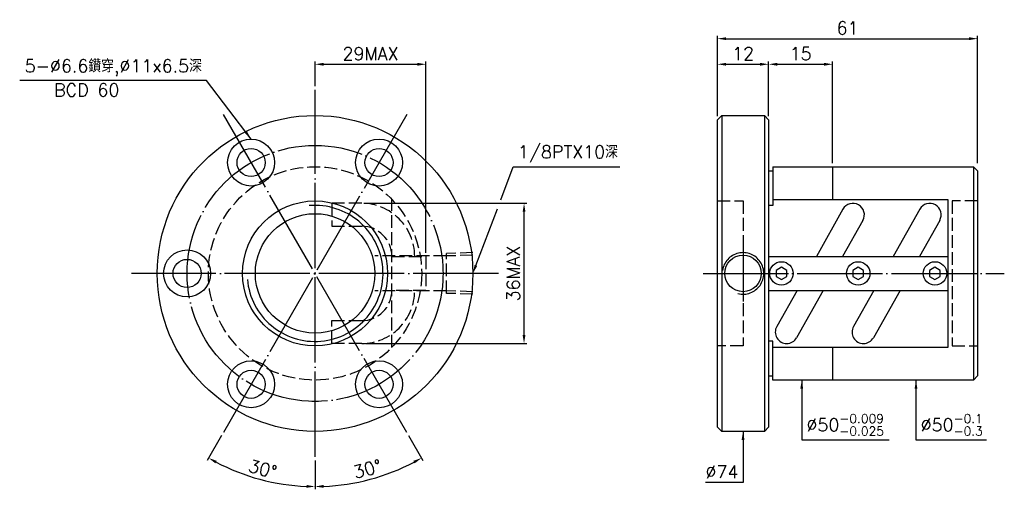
# Model space of a CAD drawing. Header units: millimetres. Extents: x -64 to 167, y 149 to 259.
import ezdxf
from ezdxf.enums import TextEntityAlignment as Align

# ---------------------------------------------------------------- set-up
doc = ezdxf.new("R2010")
doc.units = ezdxf.units.MM
for name, pattern in [('CENTER', [22, 20, -1, 0, -1]), ('DASHED', [4, 3, -1]), ('THIN', [200000, 200000, 0])]:
    doc.linetypes.add(name, pattern=pattern)
for name, color, linetype in [('NT', 7, 'Continuous'), ('NT-DIM', 2, 'Continuous'), ('SH', 7, 'Continuous'), ('SH-DIM', 2, 'Continuous')]:
    doc.layers.add(name, color=color, linetype=linetype)
doc.styles.add('SIMPLEX', font='simplex.shx', dxfattribs={"bigfont": 'chineset.shx'})
doc.styles.get("Standard").update_dxf_attribs({"font": 'simplex.shx', "bigfont": 'chineset.shx'})
doc.dimstyles.new('ISO-25', dxfattribs={"dimtxt": 3, "dimasz": 2, "dimexe": 0.646, "dimexo": 0.862, "dimgap": 1, "dimtad": 1, "dimdsep": 46, "dimtxsty": 'Standard', "dimcen": 1.5, "dimclrd": 256, "dimclre": 256, "dimclrt": 256, "dimazin": 2, "dimtfac": 1, "dimtmove": 0, "dimatfit": 3, "dimfxl": 0, "dimlwd": -1, "dimlwe": -1, "dimarcsym": 0})

# ---------------------------------------------------------------- blocks, each defined once
blk = doc.blocks.new('*D10')
at = {"layer": 'Defpoints', "color": 0}
for p in [(161, 255), (100, 236), (161, 225)]:
    blk.add_point(p, dxfattribs=at)
at = {"layer": 'NT-DIM'}
for p, q in [((100, 236.86), (100, 255.65)), ((102, 255), (159, 255)), ((161, 225.86), (161, 255.65))]:
    blk.add_line(p, q, dxfattribs=at)
for points in [[(102, 255.33), (102, 254.67), (100, 255)], [(159, 255.33), (159, 254.67), (161, 255)]]:
    blk.add_solid(points, dxfattribs=at)
at = {"layer": 'NT-DIM', "insert": (130.5, 257.5), "char_height": 3, "attachment_point": 5}
blk.add_mtext('61', dxfattribs=at)
blk = doc.blocks.new('*D11')
at = {"layer": 'Defpoints', "color": 0}
for p in [(112, 249), (100, 237), (112, 236)]:
    blk.add_point(p, dxfattribs=at)
at = {"layer": 'NT-DIM'}
for p, q in [((100, 237.86), (100, 249.65)), ((112, 236.86), (112, 249.65)), ((102, 249), (110, 249))]:
    blk.add_line(p, q, dxfattribs=at)
for points in [[(102, 249.33), (102, 248.67), (100, 249)], [(110, 249.33), (110, 248.67), (112, 249)]]:
    blk.add_solid(points, dxfattribs=at)
at = {"layer": 'NT-DIM', "insert": (106, 251.5), "char_height": 3, "attachment_point": 5}
blk.add_mtext('12', dxfattribs=at)
blk = doc.blocks.new('*D13')
at = {"layer": 'Defpoints', "color": 0}
for p in [(31.65, 249), (5.65, 243), (31.65, 204)]:
    blk.add_point(p, dxfattribs=at)
at = {"layer": 'NT-DIM'}
for p, q in [((5.65, 243.86), (5.65, 249.65)), ((31.65, 204.86), (31.65, 249.65)), ((7.65, 249), (29.65, 249))]:
    blk.add_line(p, q, dxfattribs=at)
for points in [[(7.65, 249.33), (7.65, 248.67), (5.65, 249)], [(29.65, 249.33), (29.65, 248.67), (31.65, 249)]]:
    blk.add_solid(points, dxfattribs=at)
at = {"layer": 'NT-DIM', "insert": (18.65, 251.5), "char_height": 3, "attachment_point": 5}
blk.add_mtext('29MAX', dxfattribs=at)
blk = doc.blocks.new('*D14')
at = {"layer": 'Defpoints', "color": 0}
for p in [(16.58, 216.43), (54.65, 216.43), (16.58, 183.57)]:
    blk.add_point(p, dxfattribs=at)
at = {"layer": 'NT-DIM'}
for p, q in [((17.45, 216.43), (55.3, 216.43)), ((54.65, 185.57), (54.65, 214.43)), ((17.45, 183.57), (55.3, 183.57))]:
    blk.add_line(p, q, dxfattribs=at)
for points in [[(54.32, 214.43), (54.98, 214.43), (54.65, 216.43)], [(54.32, 185.57), (54.98, 185.57), (54.65, 183.57)]]:
    blk.add_solid(points, dxfattribs=at)
at = {"layer": 'NT-DIM', "insert": (52.15, 200), "char_height": 3, "attachment_point": 5, "rotation": 90}
blk.add_mtext('36MAX', dxfattribs=at)
blk = doc.blocks.new('*D37')
at = {"layer": 'Defpoints', "color": 0}
for p in [(127, 249), (112, 236), (127, 225)]:
    blk.add_point(p, dxfattribs=at)
at = {"layer": 'SH-DIM'}
for p, q in [((112, 236.86), (112, 249.65)), ((127, 225.86), (127, 249.65)), ((114, 249), (125, 249))]:
    blk.add_line(p, q, dxfattribs=at)
for points in [[(114, 249.33), (114, 248.67), (112, 249)], [(125, 249.33), (125, 248.67), (127, 249)]]:
    blk.add_solid(points, dxfattribs=at)
at = {"layer": 'SH-DIM', "insert": (119.5, 251.5), "char_height": 3, "attachment_point": 5}
blk.add_mtext('15', dxfattribs=at)
blk = doc.blocks.new('*D38')
at = {"layer": 'Defpoints', "color": 0}
for p in [(5.65, 243), (-15.85, 237.24), (27.15, 162.76), (5.65, 157), (14.32, 150.83)]:
    blk.add_point(p, dxfattribs=at)
at = {"layer": 'SH-DIM'}
for p, q in [((27.58, 162.01), (30.94, 156.2)), ((5.65, 156.14), (5.65, 149.43))]:
    blk.add_line(p, q, dxfattribs=at)
blk.add_arc((5.65, 200), 49.93, 272.2953, 297.7047, dxfattribs=at)
for points in [[(28.7, 156.09), (29.02, 155.5), (30.61, 156.76)], [(7.66, 149.78), (7.64, 150.44), (5.65, 150.07)]]:
    blk.add_solid(points, dxfattribs=at)
at = {"layer": 'SH-DIM', "insert": (17.92, 154.19), "char_height": 3, "attachment_point": 5, "rotation": 15}
blk.add_mtext('30°', dxfattribs=at)
blk = doc.blocks.new('*D39')
at = {"layer": 'Defpoints', "color": 0}
for p in [(5.65, 200), (-15.85, 162.76), (5.65, 157), (-11.43, 153.08)]:
    blk.add_point(p, dxfattribs=at)
at = {"layer": 'SH-DIM'}
for p, q in [((-16.28, 162.01), (-19.64, 156.2)), ((5.65, 156.14), (5.65, 149.43))]:
    blk.add_line(p, q, dxfattribs=at)
blk.add_arc((5.65, 200), 49.93, 242.2953, 267.7047, dxfattribs=at)
for points in [[(-17.72, 155.5), (-17.4, 156.09), (-19.31, 156.76)], [(3.66, 150.44), (3.64, 149.78), (5.65, 150.07)]]:
    blk.add_solid(points, dxfattribs=at)
at = {"layer": 'SH-DIM', "insert": (-6.63, 154.19), "char_height": 3, "attachment_point": 5, "rotation": 345}
blk.add_mtext('30°', dxfattribs=at)

msp = doc.modelspace()

# ---------------------------------------------------------------- linework, layer by layer
at = {"layer": 'NT', "color": 3, "linetype": 'CENTER'}
for p, q in [((5.649, 157), (5.649, 243)), ((27.149, 237.239), (-15.851, 162.761)), ((27.149, 162.761), (-15.851, 237.239)), ((48.649, 200), (-37.351, 200))]:
    msp.add_line(p, q, dxfattribs=at)
at = {"layer": 'NT', "color": 7, "linetype": 'Continuous'}
for p, q in [((100, 236), (101, 237)), ((100, 164), (100, 236)), ((101, 237), (111, 237)), ((101, 237), (101, 163)), ((111, 237), (112, 236)), ((111, 237), (111, 163)), ((112, 236), (112, 204)), ((112, 224), (113, 224)), ((113, 225), (113, 215.875)), ((113, 225), (160, 225)), ((127, 225), (127, 217.349)), ((160, 225), (160, 175)), ((160, 225), (161, 224)), ((161, 224), (161, 176)), ((113, 215.875), (112, 215.875)), ((129.432, 215.063), (123.182, 204)), ((147.432, 215.063), (141.182, 204)), ((134.098, 212.427), (129.338, 204)), ((152.098, 212.427), (147.338, 204)), ((112, 204), (154, 204)), ((112, 204), (112, 196)), ((154, 204), (154, 196)), ((112, 196), (154, 196)), ((112, 196), (112, 164)), ((118.662, 196), (113.902, 187.573)), ((124.818, 196), (118.568, 184.937)), ((136.662, 196), (131.902, 187.573)), ((142.818, 196), (136.568, 184.937)), ((113, 184.125), (112, 184.125)), ((113, 175), (113, 184.125)), ((127, 182.651), (127, 175)), ((112, 176), (113, 176)), ((161, 176), (160, 175)), ((160, 175), (113, 175)), ((101, 163), (100, 164)), ((112, 164), (111, 163)), ((111, 163), (101, 163))]:
    msp.add_line(p, q, dxfattribs=at)
at = {"layer": 'NT', "color": 1, "linetype": 'DASHED'}
for p, q in [((23.649, 182.651), (23.649, 217.349)), ((100, 217), (106, 217)), ((106, 217), (106, 183)), ((161, 217), (155, 217)), ((155, 217), (155, 183)), ((23.649, 204), (31.649, 204)), ((31.649, 204), (31.649, 196)), ((31.649, 196), (23.649, 196)), ((106, 183), (100, 183)), ((155, 183), (161, 183))]:
    msp.add_line(p, q, dxfattribs=at)
at = {"layer": 'NT', "color": 7, "linetype": 'Continuous'}
for points in [[(113, 217.349), (154, 217.349), (154, 204)], [(154, 196), (154, 182.651), (113, 182.651)]]:
    msp.add_lwpolyline(points, dxfattribs=at)
at = {"layer": 'NT', "color": 1, "linetype": 'DASHED'}
for points in [[(16.583, 216.426), (9.591, 216.426), (9.591, 211.066), (16.583, 211.066)], [(16.583, 183.574), (9.591, 183.574), (9.591, 188.934), (16.583, 188.934)]]:
    msp.add_lwpolyline(points, dxfattribs=at)
at = {"layer": 'NT', "color": 7, "linetype": 'Continuous'}
for points in [[(115, 201.443), (113.75, 200.722), (113.75, 199.278), (115, 198.557), (116.25, 199.278), (116.25, 200.722)], [(133, 201.443), (131.75, 200.722), (131.75, 199.278), (133, 198.557), (134.25, 199.278), (134.25, 200.722)], [(151, 201.443), (149.75, 200.722), (149.75, 199.278), (151, 198.557), (152.25, 199.278), (152.25, 200.722)]]:
    msp.add_lwpolyline(points, close=True, dxfattribs=at)
for centre, radius in [((5.649, 200), 37), ((-9.351, 225.981), 5.5), ((20.649, 225.981), 5.5), ((-9.351, 225.981), 3.3), ((20.649, 225.981), 3.3), ((5.649, 200), 17), ((5.649, 200), 14), ((-24.351, 200), 5.5), ((-24.351, 200), 3.3), ((106, 200), 4.281), ((115, 200), 2.75), ((133, 200), 2.75), ((151, 200), 2.75), ((-9.351, 174.019), 5.5), ((20.649, 174.019), 5.5), ((-9.351, 174.019), 3.3), ((20.649, 174.019), 3.3)]:
    msp.add_circle(centre, radius, dxfattribs=at)
at = {"layer": 'NT', "color": 3, "linetype": 'CENTER'}
msp.add_circle((5.649, 200), 30, dxfattribs=at)
at = {"layer": 'NT', "color": 1, "linetype": 'DASHED'}
msp.add_circle((5.649, 200), 25, dxfattribs=at)
at = {"layer": 'NT', "color": 5, "linetype": 'THIN'}
for centre, radius, start, end in [((5.649, 200), 15.938, 185, 95), ((106, 200), 4.864, 255.76312, 172.06268)]:
    msp.add_arc(centre, radius, start, end, dxfattribs=at)
at = {"layer": 'NT', "color": 1, "linetype": 'DASHED'}
for centre, radius, start, end in [((16.583, 204), 12.426, 0, 90), ((16.583, 204), 7.066, 0, 90), ((16.583, 196), 12.426, 270, 0), ((16.583, 196), 7.066, 270, 0)]:
    msp.add_arc(centre, radius, start, end, dxfattribs=at)
at = {"layer": 'NT', "color": 7, "linetype": 'Continuous'}
for centre, start, end in [((131.765, 213.745), 330.53647, 150.53647), ((149.765, 213.745), 330.53647, 150.53647), ((116.235, 186.255), 150.53647, 330.53647), ((134.235, 186.255), 150.53647, 330.53647)]:
    msp.add_arc(centre, 2.68, start, end, dxfattribs=at)
at = {"layer": 'SH', "color": 3, "linetype": 'CENTER'}
for p, q in [((106, 207.157), (106, 193.443)), ((96.626, 200), (167.254, 200))]:
    msp.add_line(p, q, dxfattribs=at)
at = {"layer": 'SH-DIM', "color": 1, "linetype": 'DASHED'}
for p, q in [((36.452, 204.089), (19.652, 204.089)), ((42.649, 204.864), (36.452, 204.67)), ((36.452, 195.33), (36.452, 204.67)), ((42.649, 204.283), (36.452, 204.089)), ((36.452, 195.911), (19.652, 195.911)), ((42.649, 195.717), (36.452, 195.911)), ((42.649, 195.136), (36.452, 195.33))]:
    msp.add_line(p, q, dxfattribs=at)
at = {"layer": 'SH-DIM'}
for points in [[(49.187, 217.232), (52.124, 224.972), (52.224, 224.972), (77.081, 224.972)], [(43.359, 201.87), (48.398, 215.151)]]:
    msp.add_lwpolyline(points, dxfattribs=at)
msp.add_solid([(43.671, 201.752), (42.649, 200), (43.047, 201.988)], dxfattribs=at)

# ---------------------------------------------------------------- texts
at = {"layer": 'NT-DIM', "style": 'SIMPLEX'}
msp.add_text('BCD 60', height=3, dxfattribs=at).set_placement((-47.878, 244.479), align=Align.TOP_CENTER)
at = {"layer": 'NT-DIM', "char_height": 3}
for s, insert, attachment_point in [('5-%%C6.6鑽穿,%%C11x6.5深', (-20.888, 246.203), 9), ('\\A1;%%c50{\\H0.7x;\\S-0.009^ -0.025;}', (120.865, 162), 7), ('\\A1;%%C50{\\H0.7x;\\S-0.1^ -0.3;}', (147.648, 162), 7), ('%%c74', (104.9, 152), 9)]:
    msp.add_mtext(s, dxfattribs=dict(at, insert=insert, attachment_point=attachment_point))
at = {"layer": 'SH-DIM', "insert": (53.224, 225.972), "char_height": 3, "attachment_point": 7}
msp.add_mtext('1/8PTX10深', dxfattribs=at)

# ---------------------------------------------------------------- dimensions: what is measured, and where the dimension line sits
at = {"layer": 'NT-DIM'}
for base, p1, p2, picture, middle in [((161, 255), (100, 236), (161, 225), '*D10', (130.5, 257.5)), ((112, 249), (100, 237), (112, 236), '*D11', (106, 251.5))]:
    dim = msp.add_linear_dim(base=base, p1=p1, p2=p2, dimstyle='ISO-25', dxfattribs=at)
    dim.commit()
    dim.dimension.update_dxf_attribs({"geometry": picture, "text_midpoint": middle})
dim = msp.add_linear_dim(base=(31.649, 249), p1=(5.649, 243), p2=(31.649, 204), text='29MAX', dimstyle='ISO-25', dxfattribs=at)
dim.commit()
dim.dimension.update_dxf_attribs({"geometry": '*D13', "text_midpoint": (18.649, 251.5)})
dim = msp.add_linear_dim(base=(54.649, 216.426), p1=(16.583, 183.574), p2=(16.583, 216.426), angle=90, text='36MAX', dimstyle='ISO-25', dxfattribs=at)
dim.commit()
dim.dimension.update_dxf_attribs({"geometry": '*D14', "text_midpoint": (52.149, 200)})
at = {"layer": 'SH-DIM'}
dim = msp.add_linear_dim(base=(127, 249), p1=(112, 236), p2=(127, 225), dimstyle='ISO-25', dxfattribs=at)
dim.commit()
dim.dimension.update_dxf_attribs({"geometry": '*D37', "text_midpoint": (119.5, 251.5)})
dim = msp.add_angular_dim_2l(base=(14.319, 150.83), line1=((5.649, 157), (5.649, 243)), line2=((27.149, 162.761), (-15.851, 237.239)), dimstyle='ISO-25', dxfattribs=at)
dim.commit()
dim.dimension.update_dxf_attribs({"geometry": '*D38', "text_midpoint": (17.925, 154.188)})
dim = msp.add_angular_dim_3p(base=(-11.427, 153.082), center=(5.649, 200), p1=(5.649, 157), p2=(-15.851, 162.761), dimstyle='ISO-25', override={"dimtmove": 1}, dxfattribs=at)
dim.commit()
dim.dimension.update_dxf_attribs({"geometry": '*D39', "text_midpoint": (-6.626, 154.188)})

# ---------------------------------------------------------------- leaders
at = {"layer": 'NT-DIM', "annotation_type": 0, "has_hookline": 1}
for points, hookline_direction, text_width in [([(-9.351, 231.481), (-19.788, 245.203), (-19.888, 245.203)], 1, 42.714), ([(119.765, 175), (119.765, 161), (119.865, 161)], 0, 19.429), ([(146.548, 175), (146.548, 161), (146.648, 161)], 0, 15.429), ([(106, 163), (106, 151), (105.9, 151)], 1, 7.714)]:
    msp.add_leader(points, dimstyle='ISO-25', dxfattribs=dict(at, hookline_direction=hookline_direction, text_width=text_width))

doc.saveas('drawing.dxf')
